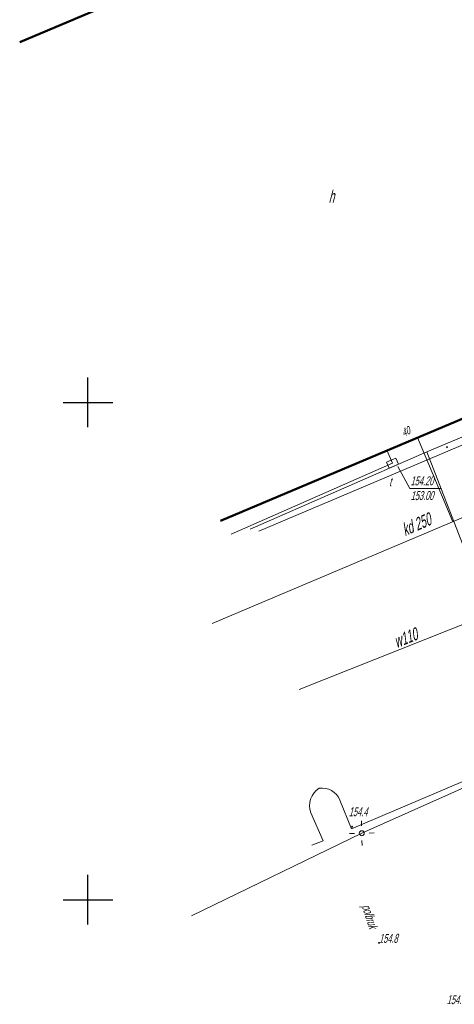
# Model space of a CAD drawing. Header units: metres. Extents: x 7519033 to 7519315, y 5970988 to 5971152.
# Tile 1 of 14: x 7519043 to 7519087, y 5970989 to 5971088. Entities that reach past the tile are written whole.
import ezdxf
from ezdxf.enums import TextEntityAlignment as Align

# ---------------------------------------------------------------- set-up
doc = ezdxf.new("R2010")
doc.units = ezdxf.units.M
doc.header["$MEASUREMENT"] = 0
doc.linetypes.add('1', pattern=[0])
doc.layers.get('0').update_dxf_attribs({"color": 250, "linetype": 'CONTINUOUS', "lineweight": 100})
for name, color, linetype, lineweight in [('EADTD_T_0', 214, 'CONTINUOUS', 25), ('EBUOA_T_1', 14, 'CONTINUOUS', 25), ('EBUPP_L_1', 1, '1', 25), ('SDROK_T_1', 255, 'CONTINUOUS', 18), ('SDRPK_L_0', 7, '1', 25), ('SIATKA_L_0', 7, '1', 25), ('UEEPAN_T_9', 1, 'CONTINUOUS', 18), ('UEEPON_L_9', 1, '1', 18), ('UKKOO_T_0', 15, 'CONTINUOUS', 25), ('UKKPOD_L_0', 15, '1', 18), ('UTTOA_T_0', 30, 'CONTINUOUS', 18), ('UTTPA_T_0', 11, 'CONTINUOUS', 18), ('UTTPO_L_0', 30, '1', 18), ('UWWOO_T_0', 5, 'CONTINUOUS', 25), ('UWWPO_L_0', 5, '1', 18), ('WUKOS_T_1', 25, 'CONTINUOUS', 18), ('WWROH_T_4', 25, 'CONTINUOUS', 18)]:
    doc.layers.add(name, color=color, linetype=linetype, lineweight=lineweight)
doc.styles.get("Standard").update_dxf_attribs({"font": 'ARIALN.TTF', "width": 0.75})

# ---------------------------------------------------------------- blocks, each defined once
blk = doc.blocks.new('WSP')
at = {"linetype": 'Continuous'}
blk.add_circle((0, 0), 0.045, dxfattribs=at)
blk = doc.blocks.new('LAT')
at = {"linetype": 'Continuous'}
for p, q in [((0, 0.75), (0, 1.25)), ((-1.25, 0), (-0.75, 0)), ((0.75, 0), (1.25, 0)), ((0, -0.75), (0, -1.25))]:
    blk.add_line(p, q, dxfattribs=at)
blk = doc.blocks.new('SLU')
at = {"linetype": 'Continuous'}
blk.add_circle((0, 0), 0.25, dxfattribs=at)
blk = doc.blocks.new('WLD')
at = {"linetype": 'Continuous'}
for p, q in [((0.5, 0.333), (-0.5, 0.333)), ((-0.5, 0.333), (-0.5, -0.333)), ((0.5, -0.333), (0.5, 0.333)), ((-0.5, -0.333), (0.5, -0.333))]:
    blk.add_line(p, q, dxfattribs=at)

msp = doc.modelspace()

# ---------------------------------------------------------------- linework, layer by layer
at = {"layer": 'EBUPP_L_1', "linetype": '1', "lineweight": 50}
for p, q in [((7519043.135, 5971086.225), (7519082.81, 5971102.987)), ((7519103.182, 5971054.897), (7519063.357, 5971038.104))]:
    msp.add_line(p, q, dxfattribs=at)
at = {"layer": 'SDRPK_L_0', "linetype": '1', "lineweight": 20}
for p, q in [((7519067.185, 5971037.051), (7519101.445, 5971051.585)), ((7519104.206, 5971018.881), (7519076.507, 5971007.125)), ((7519076.507, 5971007.125), (7519075.356, 5971010.007)), ((7519072.415, 5971008.746), (7519073.655, 5971005.924)), ((7519073.655, 5971005.924), (7519072.518, 5971005.476))]:
    msp.add_line(p, q, dxfattribs=at)
for centre, radius, start, end in [((7519074.407, 5971009.442), 2.11, 122.99976, 199.27172), ((7519073.545, 5971009.283), 1.95, 21.77816, 98.48543)]:
    msp.add_arc(centre, radius, start, end, dxfattribs=at)
at = {"layer": 'SIATKA_L_0', "linetype": '1'}
for p, q in [((7519050, 5971047.5), (7519050, 5971052.5)), ((7519047.5, 5971050), (7519052.5, 5971050)), ((7519050, 5970997.5), (7519050, 5971002.5)), ((7519047.5, 5971000), (7519052.5, 5971000))]:
    msp.add_line(p, q, dxfattribs=at)
at = {"layer": 'UEEPON_L_9', "linetype": '1', "lineweight": 18}
for p, q in [((7519101.799, 5971052.467), (7519084.11, 5971045.022)), ((7519084.11, 5971045.022), (7519066.333, 5971037.255)), ((7519084.11, 5971045.022), (7519088.561, 5971033.532)), ((7519096.073, 5971014.934), (7519077.56, 5971006.692)), ((7519077.56, 5971006.692), (7519060.407, 5970998.38))]:
    msp.add_line(p, q, dxfattribs=at)
at = {"layer": 'UKKPOD_L_0', "linetype": '1', "lineweight": 18}
for p, q in [((7519118.278, 5971051.334), (7519062.51, 5971027.787)), ((7519083.169, 5971046.465), (7519086.729, 5971038.01))]:
    msp.add_line(p, q, dxfattribs=at)
at = {"layer": 'UTTOA_T_0', "linetype": 'Continuous'}
for p, q in [((7519081.18, 5971043.561), (7519082.383, 5971041.36)), ((7519082.383, 5971041.36), (7519085.575, 5971041.36))]:
    msp.add_line(p, q, dxfattribs=at)
at = {"layer": 'UTTPO_L_0', "linetype": '1', "lineweight": 18}
for p in [(7519080.119, 5971045.133), (7519064.426, 5971036.772)]:
    msp.add_line(p, (7519080.647, 5971043.887), dxfattribs=at)
at = {"layer": 'UWWPO_L_0', "linetype": '1', "lineweight": 18}
msp.add_line((7519094.983, 5971030.557), (7519071.247, 5971021.139), dxfattribs=at)

# ---------------------------------------------------------------- block references
at = {"layer": 'UEEPAN_T_9'}
for name, rotation in [('LAT', 1.305239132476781), ('SLU', 0.4052660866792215)]:
    msp.add_blockref(name, (7519077.56, 5971006.692), dxfattribs=dict(at, rotation=rotation))
at = {"layer": 'UTTPA_T_0', "rotation": 24.09517616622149}
msp.add_blockref('WLD', (7519080.647, 5971043.887), dxfattribs=at)
at = {"layer": 'WUKOS_T_1'}
for p in [(7519086.131, 5971045.496), (7519076.59, 5971007.34), (7519079.29, 5970995.67)]:
    msp.add_blockref('WSP', p, dxfattribs=at)

# ---------------------------------------------------------------- texts
at = {"layer": 'EADTD_T_0', "oblique": 15, "width": 0.7}
msp.add_text('40', height=0.8, rotation=24.47671, dxfattribs=at).set_placement((7519082.15, 5971046.716), align=Align.CENTER)
at = {"layer": 'EBUOA_T_1', "oblique": 15, "width": 0.7}
msp.add_text('h', height=1.25, rotation=0.40527, dxfattribs=at).set_placement((7519074.495, 5971070.739), align=Align.MIDDLE)
at = {"layer": 'SDROK_T_1', "oblique": 15, "width": 0.7}
msp.add_text('polbruk', height=0.9, rotation=287.85512, dxfattribs=at).set_placement((7519077.552, 5970999.361))
at = {"layer": 'UKKOO_T_0', "oblique": 15, "width": 0.7}
msp.add_text('kd 250', height=1.25, rotation=23.73517, dxfattribs=at).set_placement((7519083.295, 5971037.155), align=Align.CENTER)
at = {"layer": 'UTTOA_T_0', "oblique": 15, "width": 0.7}
for s, p in [('t', (7519080.314, 5971041.574)), ('154.20', (7519082.463, 5971041.66))]:
    msp.add_text(s, height=0.9, rotation=0.40527, dxfattribs=at).set_placement(p)
msp.add_text('153.00', height=0.9, rotation=0.40527, dxfattribs=at).set_placement((7519082.467, 5971041.08), align=Align.TOP_LEFT)
at = {"layer": 'UWWOO_T_0', "oblique": 15, "width": 0.7}
msp.add_text('w110', height=1.25, rotation=22.01516, dxfattribs=at).set_placement((7519082.186, 5971025.746), align=Align.CENTER)
at = {"layer": 'WWROH_T_4', "oblique": 15, "width": 0.7}
for s, p in [('154.4', (7519076.249, 5971008.402)), ('154.8', (7519079.29, 5970995.67)), ('154.5', (7519086.105, 5970989.503))]:
    msp.add_text(s, height=0.9, dxfattribs=at).set_placement(p)

doc.saveas('drawing.dxf')
